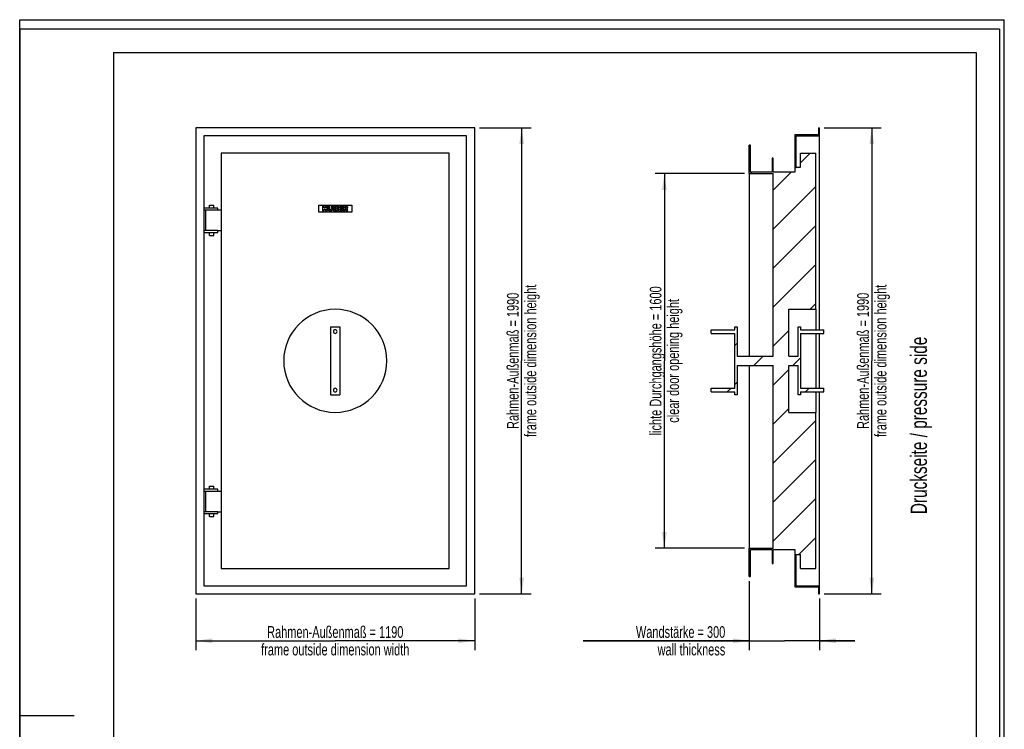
# Model space of a CAD drawing. Header units: millimetres. Extents: x 0 to 4200, y 0 to 5940.
# Tile 3 of 3: x 0 to 4200, y 2911 to 5940. Entities that reach past the tile are written whole.
import ezdxf

# ---------------------------------------------------------------- set-up
doc = ezdxf.new("R2010")
doc.units = ezdxf.units.MM
doc.header["$LTSCALE"] = 387.2
doc.layers.get('0').update_dxf_attribs({"linetype": 'CONTINUOUS'})
for name, color, linetype in [('005_AXIS', 7, 'CONTINUOUS'), ('007_CURVES', 7, 'CONTINUOUS'), ('050_DIMENSIONING', 7, 'CONTINUOUS'), ('053_NOTES', 7, 'CONTINUOUS')]:
    doc.layers.add(name, color=color, linetype=linetype)
doc.styles.get("Standard").update_dxf_attribs({"font": 'txt', "width": 0.7})
doc.dimstyles.new('DIMSTYLE_1', dxfattribs={"dimtxt": 50, "dimasz": 70, "dimexe": 2, "dimexo": 1, "dimtad": 1, "dimdec": 1, "dimtxsty": 'Standard', "dimblk": '_FILLED', "dimblk1": '_FILLED', "dimblk2": '_FILLED', "dimcen": 0.09, "dimadec": 1, "dimazin": 2, "dimtp": 1.2, "dimtm": 1.2, "dimtfac": 1, "dimtdec": 1, "dimtofl": 0, "dimtmove": 0, "dimatfit": 3, "dimldrblk": '_FILLED', "dimfxl": 1, "dimtolj": 1, "dimarcsym": 0})
doc.dimstyles.new('DIMSTYLE_3', dxfattribs={"dimtxt": 50, "dimasz": 70, "dimexe": 2, "dimexo": 1, "dimtad": 1, "dimdec": 1, "dimtxsty": 'Standard', "dimblk": '_FILLED', "dimblk1": '_FILLED', "dimblk2": '_FILLED', "dimcen": 0.09, "dimadec": 1, "dimazin": 2, "dimtp": 0.5, "dimtm": 0.5, "dimtfac": 1, "dimtdec": 1, "dimtofl": 0, "dimtmove": 0, "dimatfit": 3, "dimldrblk": '_FILLED', "dimfxl": 1, "dimtolj": 1, "dimarcsym": 0})

# ---------------------------------------------------------------- blocks, each defined once
blk = doc.blocks.new('_FILLED')
at = {"color": 0, "linetype": 'ByBlock'}
blk.add_solid([(0, 0), (-1, 0.143), (-1, -0.143)], dxfattribs=at)
blk = doc.blocks.new('*D1')
at = {"layer": '050_DIMENSIONING', "color": 2, "linetype": 'Continuous', "transparency": 16777216}
for p, q in [((751.1, 3468.6), (751.1, 3248.6)), ((1941.1, 3468.6), (1941.1, 3248.6)), ((751.1, 3288.6), (1346.1, 3288.6)), ((1941.1, 3288.6), (1346.1, 3288.6))]:
    blk.add_line(p, q, dxfattribs=at)
at = {"layer": '050_DIMENSIONING', "color": 2, "linetype": 'Continuous', "transparency": 16777216, "xscale": 70, "yscale": 70, "zscale": 70, "rotation": 180}
blk.add_blockref('_FILLED', (751.1, 3288.6), dxfattribs=at)
at = {"layer": '050_DIMENSIONING', "color": 2, "linetype": 'Continuous', "transparency": 16777216, "xscale": 70, "yscale": 70, "zscale": 70}
blk.add_blockref('_FILLED', (1941.1, 3288.6), dxfattribs=at)
at = {"layer": '050_DIMENSIONING', "color": 2, "linetype": 'Continuous', "transparency": 16777216, "insert": (1346.1, 3351.1), "char_height": 50, "width": 1528.571, "attachment_point": 2, "line_spacing_factor": 0.9}
blk.add_mtext('Rahmen-Außenmaß = 1190\\Pframe outside dimension width', dxfattribs=at)
blk = doc.blocks.new('*D2')
at = {"layer": '050_DIMENSIONING', "color": 2, "linetype": 'Continuous', "transparency": 16777216}
for p, q in [((1961.1, 5478.6), (2181.1, 5478.6)), ((2141.1, 5478.6), (2141.1, 4483.6)), ((2141.1, 3488.6), (2141.1, 4483.6)), ((1961.1, 3488.6), (2181.1, 3488.6))]:
    blk.add_line(p, q, dxfattribs=at)
at = {"layer": '050_DIMENSIONING', "color": 2, "linetype": 'Continuous', "transparency": 16777216, "xscale": 70, "yscale": 70, "zscale": 70}
for p, rotation in [((2141.1, 5478.6), 90), ((2141.1, 3488.6), 270)]:
    blk.add_blockref('_FILLED', p, dxfattribs=dict(at, rotation=rotation))
at = {"layer": '050_DIMENSIONING', "color": 2, "linetype": 'Continuous', "transparency": 16777216, "insert": (2078.6, 4483.6), "char_height": 50, "width": 1560.714, "attachment_point": 2, "rotation": 90, "line_spacing_factor": 0.9}
blk.add_mtext('Rahmen-Außenmaß = 1990\\Pframe outside dimension height', dxfattribs=at)
blk = doc.blocks.new('*D3')
at = {"layer": '050_DIMENSIONING', "color": 2, "linetype": 'Continuous', "transparency": 16777216}
for p, q in [((3432, 5478.6), (3674.7, 5478.6)), ((3634.7, 5478.6), (3634.7, 4483.6)), ((3634.7, 3488.6), (3634.7, 4483.6)), ((3432, 3488.6), (3674.7, 3488.6))]:
    blk.add_line(p, q, dxfattribs=at)
at = {"layer": '050_DIMENSIONING', "color": 2, "linetype": 'Continuous', "transparency": 16777216, "xscale": 70, "yscale": 70, "zscale": 70}
for p, rotation in [((3634.7, 5478.6), 90), ((3634.7, 3488.6), 270)]:
    blk.add_blockref('_FILLED', p, dxfattribs=dict(at, rotation=rotation))
at = {"layer": '050_DIMENSIONING', "color": 2, "linetype": 'Continuous', "transparency": 16777216, "insert": (3572.2, 4483.6), "char_height": 50, "width": 1560.714, "attachment_point": 2, "rotation": 90, "line_spacing_factor": 0.9}
blk.add_mtext('Rahmen-Außenmaß = 1990\\Pframe outside dimension height', dxfattribs=at)
blk = doc.blocks.new('*D4')
at = {"layer": '050_DIMENSIONING', "color": 2, "linetype": 'Continuous', "transparency": 16777216}
for p, q in [((3092, 5283.6), (2710, 5283.6)), ((2750, 5283.6), (2750, 4483.6)), ((2750, 3683.6), (2750, 4483.6)), ((3092, 3683.6), (2710, 3683.6))]:
    blk.add_line(p, q, dxfattribs=at)
at = {"layer": '050_DIMENSIONING', "color": 2, "linetype": 'Continuous', "transparency": 16777216, "xscale": 70, "yscale": 70, "zscale": 70}
for p, rotation in [((2750, 5283.6), 90), ((2750, 3683.6), 270)]:
    blk.add_blockref('_FILLED', p, dxfattribs=dict(at, rotation=rotation))
at = {"layer": '050_DIMENSIONING', "color": 2, "linetype": 'Continuous', "transparency": 16777216, "insert": (2687.5, 4483.6), "char_height": 50, "width": 1477.5, "attachment_point": 2, "rotation": 90, "line_spacing_factor": 0.9}
blk.add_mtext('lichte Durchgangshöhe = 1600\\Pclear door opening height', dxfattribs=at)
blk = doc.blocks.new('*D7')
at = {"layer": '050_DIMENSIONING', "color": 2, "linetype": 'Continuous', "transparency": 16777216}
for p, q in [((3112, 3543.6), (3112, 3248.6)), ((3412, 3468.6), (3412, 3248.6)), ((3112, 3288.6), (2403.4, 3288.6)), ((2403.4, 3288.6), (3262, 3288.6)), ((3562, 3288.6), (3262, 3288.6)), ((3412, 3288.6), (3562, 3288.6))]:
    blk.add_line(p, q, dxfattribs=at)
at = {"layer": '050_DIMENSIONING', "color": 2, "linetype": 'Continuous', "transparency": 16777216, "xscale": 70, "yscale": 70, "zscale": 70}
blk.add_blockref('_FILLED', (3112, 3288.6), dxfattribs=at)
at = {"layer": '050_DIMENSIONING', "color": 2, "linetype": 'Continuous', "transparency": 16777216, "xscale": 70, "yscale": 70, "zscale": 70, "rotation": 180}
blk.add_blockref('_FILLED', (3412, 3288.6), dxfattribs=at)
at = {"layer": '050_DIMENSIONING', "color": 2, "linetype": 'Continuous', "transparency": 16777216, "insert": (3009.8, 3351.1), "char_height": 50, "width": 909.643, "attachment_point": 3, "line_spacing_factor": 0.9}
blk.add_mtext('Wandstärke = 300\\Pwall thickness', dxfattribs=at)

msp = doc.modelspace()

# ---------------------------------------------------------------- hatches: boundary and pattern name
at = {"linetype": 'Continuous'}
h = msp.add_hatch(dxfattribs=at)
h.set_pattern_fill('B', color=2, scale=117.760475, angle=45, style=0, pattern_type=0)
h.set_pattern_definition([(45, (0, 0), (-83.2692, 83.2692), [])])
edge = h.paths.add_edge_path()
edge.add_line((3329.99, 3597.63), (3329.99, 3656.63))
edge.add_line((3311.99, 3656.63), (3329.99, 3656.63))
edge.add_line((3311.99, 3523.63), (3311.99, 3656.63))
edge.add_line((3311.99, 3523.63), (3411.99, 3523.63))
edge.add_line((3411.99, 3488.63), (3411.99, 3523.63))
edge.add_line((3406.99, 3488.63), (3411.99, 3488.63))
edge.add_line((3406.99, 3518.63), (3406.99, 3488.63))
edge.add_line((3306.99, 3518.63), (3406.99, 3518.63))
edge.add_line((3306.99, 3678.63), (3306.99, 3518.63))
edge.add_line((3214.49, 3678.63), (3306.99, 3678.63))
edge.add_line((3214.49, 3618.63), (3214.49, 3678.63))
edge.add_line((3209.49, 3618.63), (3214.49, 3618.63))
edge.add_line((3209.49, 3678.63), (3209.49, 3618.63))
edge.add_line((3116.99, 3678.63), (3209.49, 3678.63))
edge.add_line((3116.99, 3563.63), (3116.99, 3678.63))
edge.add_line((3111.99, 3563.63), (3116.99, 3563.63))
edge.add_line((3111.99, 3563.63), (3111.99, 3683.63))
edge.add_line((3111.99, 3683.63), (3213.99, 3683.63))
edge.add_line((3213.99, 3683.63), (3213.99, 4463.63))
edge.add_line((3059.99, 4463.63), (3213.99, 4463.63))
edge.add_line((3059.99, 4463.63), (3059.99, 4338.63))
edge.add_line((3059.99, 4338.63), (3049.99, 4338.63))
edge.add_line((3049.99, 4338.63), (3049.99, 4350.63))
edge.add_line((2949.99, 4350.63), (3049.99, 4350.63))
edge.add_line((2949.99, 4350.63), (2949.99, 4366.63))
edge.add_line((2949.99, 4366.63), (3049.99, 4366.63))
edge.add_line((3049.99, 4366.63), (3049.99, 4600.63))
edge.add_line((2949.99, 4600.63), (3049.99, 4600.63))
edge.add_line((2949.99, 4600.63), (2949.99, 4616.63))
edge.add_line((2949.99, 4616.63), (3049.99, 4616.63))
edge.add_line((3049.99, 4616.63), (3049.99, 4628.63))
edge.add_line((3049.99, 4628.63), (3059.99, 4628.63))
edge.add_line((3059.99, 4628.63), (3059.99, 4503.63))
edge.add_line((3059.99, 4503.63), (3213.99, 4503.63))
edge.add_line((3213.99, 4503.63), (3213.99, 5283.63))
edge.add_line((3111.99, 5283.63), (3213.99, 5283.63))
edge.add_line((3111.99, 5283.63), (3111.99, 5403.63))
edge.add_line((3116.99, 5403.63), (3111.99, 5403.63))
edge.add_line((3116.99, 5288.63), (3116.99, 5403.63))
edge.add_line((3209.49, 5288.63), (3116.99, 5288.63))
edge.add_line((3209.49, 5348.63), (3209.49, 5288.63))
edge.add_line((3214.49, 5348.63), (3209.49, 5348.63))
edge.add_line((3214.49, 5288.63), (3214.49, 5348.63))
edge.add_line((3306.99, 5288.63), (3214.49, 5288.63))
edge.add_line((3306.99, 5448.63), (3306.99, 5288.63))
edge.add_line((3406.99, 5448.63), (3306.99, 5448.63))
edge.add_line((3406.99, 5478.63), (3406.99, 5448.63))
edge.add_line((3406.99, 5478.63), (3411.99, 5478.63))
edge.add_line((3411.99, 5443.63), (3411.99, 5478.63))
edge.add_line((3311.99, 5443.63), (3411.99, 5443.63))
edge.add_line((3311.99, 5310.63), (3311.99, 5443.63))
edge.add_line((3311.99, 5310.63), (3329.99, 5310.63))
edge.add_line((3329.99, 5310.63), (3329.99, 5369.63))
edge.add_line((3329.99, 5369.63), (3395.99, 5369.63))
edge.add_line((3395.99, 4703.63), (3395.99, 5369.63))
edge.add_line((3280.99, 4703.63), (3395.99, 4703.63))
edge.add_line((3280.99, 4503.63), (3280.99, 4703.63))
edge.add_line((3280.99, 4503.63), (3319.99, 4503.63))
edge.add_line((3319.99, 4503.63), (3319.99, 4628.63))
edge.add_line((3319.99, 4628.63), (3329.99, 4628.63))
edge.add_line((3329.99, 4628.63), (3329.99, 4616.63))
edge.add_line((3329.99, 4616.63), (3429.99, 4616.63))
edge.add_line((3429.99, 4600.63), (3429.99, 4616.63))
edge.add_line((3329.99, 4600.63), (3429.99, 4600.63))
edge.add_line((3329.99, 4600.63), (3329.99, 4366.63))
edge.add_line((3329.99, 4366.63), (3429.99, 4366.63))
edge.add_line((3429.99, 4350.63), (3429.99, 4366.63))
edge.add_line((3329.99, 4350.63), (3429.99, 4350.63))
edge.add_line((3329.99, 4350.63), (3329.99, 4338.63))
edge.add_line((3329.99, 4338.63), (3319.99, 4338.63))
edge.add_line((3319.99, 4338.63), (3319.99, 4463.63))
edge.add_line((3280.99, 4463.63), (3319.99, 4463.63))
edge.add_line((3280.99, 4263.63), (3280.99, 4463.63))
edge.add_line((3280.99, 4263.63), (3395.99, 4263.63))
edge.add_line((3395.99, 3597.63), (3395.99, 4263.63))
edge.add_line((3329.99, 3597.63), (3395.99, 3597.63))

# ---------------------------------------------------------------- linework, layer by layer
at = {"color": 7, "linetype": 'Continuous'}
for p, q in [((0, 5940), (4200, 5940)), ((0, 0), (0, 5940)), ((0, 5940), (4200, 5940)), ((0, 0), (0, 5940)), ((4200, 0), (4200, 5940)), ((4200, 0), (4200, 5940)), ((751.08, 5478.63), (751.08, 3488.63)), ((1941.08, 5478.63), (751.08, 5478.63)), ((1941.08, 3488.63), (1941.08, 5478.63)), ((3406.99, 5478.63), (3411.99, 5478.63)), ((3406.99, 5478.63), (3406.99, 5448.63)), ((3411.99, 5443.63), (3411.99, 5478.63)), ((786.08, 5443.63), (786.08, 3523.63)), ((1906.08, 5443.63), (786.08, 5443.63)), ((1906.08, 3523.63), (1906.08, 5443.63)), ((3406.99, 5448.63), (3306.99, 5448.63)), ((3306.99, 5448.63), (3306.99, 5288.63)), ((3311.99, 5310.63), (3311.99, 5443.63)), ((3311.99, 5443.63), (3411.99, 5443.63)), ((3411.99, 4616.63), (3411.99, 5443.63)), ((3111.99, 5283.63), (3111.99, 5403.63)), ((3116.99, 5403.63), (3111.99, 5403.63)), ((3116.99, 5288.63), (3116.99, 5403.63)), ((1832.08, 5369.63), (860.08, 5369.63)), ((860.08, 5369.63), (860.08, 3597.63)), ((1832.08, 3597.63), (1832.08, 5369.63)), ((3214.49, 5348.63), (3209.49, 5348.63)), ((3209.49, 5348.63), (3209.49, 5288.63)), ((3214.49, 5288.63), (3214.49, 5348.63)), ((3329.99, 5310.63), (3329.99, 5369.63)), ((3329.99, 5369.63), (3395.99, 5369.63)), ((3395.99, 4703.63), (3395.99, 5369.63)), ((3311.99, 5310.63), (3329.99, 5310.63)), ((3111.99, 5283.63), (3111.99, 4503.63)), ((3111.99, 5283.63), (3213.99, 5283.63)), ((3209.49, 5288.63), (3116.99, 5288.63)), ((3213.99, 4503.63), (3213.99, 5283.63)), ((3306.99, 5288.63), (3214.49, 5288.63)), ((845.08, 5135.63), (786.08, 5135.63)), ((786.08, 5127.63), (845.08, 5127.63)), ((794.08, 5039.63), (794.08, 5127.63)), ((845.08, 5127.63), (845.08, 5135.63)), ((845.08, 5127.63), (860.08, 5127.63)), ((845.08, 5039.63), (786.08, 5039.63)), ((786.08, 5031.63), (845.08, 5031.63)), ((845.08, 5039.63), (860.08, 5039.63)), ((845.08, 5031.63), (845.08, 5039.63)), ((3280.99, 4503.63), (3280.99, 4703.63)), ((3280.99, 4703.63), (3395.99, 4703.63)), ((3395.99, 4703.63), (3395.99, 4616.63)), ((1326.08, 4628.63), (1366.08, 4628.63)), ((1326.08, 4628.63), (1326.08, 4338.63)), ((1366.08, 4628.63), (1366.08, 4338.63)), ((3049.99, 4628.63), (3059.99, 4628.63)), ((3049.99, 4616.63), (3049.99, 4628.63)), ((3059.99, 4628.63), (3059.99, 4503.63)), ((3319.99, 4503.63), (3319.99, 4628.63)), ((3319.99, 4628.63), (3329.99, 4628.63)), ((3329.99, 4628.63), (3329.99, 4616.63)), ((2949.99, 4616.63), (3049.99, 4616.63)), ((2949.99, 4600.63), (2949.99, 4616.63)), ((2949.99, 4600.63), (3049.99, 4600.63)), ((3049.99, 4366.63), (3049.99, 4600.63)), ((3329.99, 4616.63), (3429.99, 4616.63)), ((3329.99, 4600.63), (3429.99, 4600.63)), ((3329.99, 4600.63), (3329.99, 4366.63)), ((3395.99, 4600.63), (3395.99, 4483.63)), ((3411.99, 4366.63), (3411.99, 4600.63)), ((3429.99, 4600.63), (3429.99, 4616.63)), ((3059.99, 4503.63), (3213.99, 4503.63)), ((3280.99, 4503.63), (3319.99, 4503.63)), ((3059.99, 4463.63), (3059.99, 4338.63)), ((3059.99, 4463.63), (3213.99, 4463.63)), ((3111.99, 4463.63), (3111.99, 3683.63)), ((3213.99, 3683.63), (3213.99, 4463.63)), ((3280.99, 4463.63), (3319.99, 4463.63)), ((3280.99, 4263.63), (3280.99, 4463.63)), ((3319.99, 4338.63), (3319.99, 4463.63)), ((3395.99, 4483.63), (3395.99, 4366.63)), ((1326.08, 4338.63), (1366.08, 4338.63)), ((2949.99, 4366.63), (3049.99, 4366.63)), ((2949.99, 4350.63), (2949.99, 4366.63)), ((2949.99, 4350.63), (3049.99, 4350.63)), ((3049.99, 4338.63), (3049.99, 4350.63)), ((3059.99, 4338.63), (3049.99, 4338.63)), ((3329.99, 4338.63), (3319.99, 4338.63)), ((3329.99, 4366.63), (3429.99, 4366.63)), ((3329.99, 4350.63), (3429.99, 4350.63)), ((3329.99, 4350.63), (3329.99, 4338.63)), ((3395.99, 4350.63), (3395.99, 4263.63)), ((3411.99, 3523.63), (3411.99, 4350.63)), ((3429.99, 4350.63), (3429.99, 4366.63)), ((3280.99, 4263.63), (3395.99, 4263.63)), ((3395.99, 3597.63), (3395.99, 4263.63)), ((845.08, 3935.63), (786.08, 3935.63)), ((786.08, 3927.63), (845.08, 3927.63)), ((794.08, 3839.63), (794.08, 3927.63)), ((845.08, 3927.63), (845.08, 3935.63)), ((845.08, 3927.63), (860.08, 3927.63)), ((845.08, 3839.63), (786.08, 3839.63)), ((786.08, 3831.63), (845.08, 3831.63)), ((845.08, 3839.63), (860.08, 3839.63)), ((845.08, 3831.63), (845.08, 3839.63)), ((3111.99, 3563.63), (3111.99, 3683.63)), ((3111.99, 3683.63), (3213.99, 3683.63)), ((3116.99, 3563.63), (3116.99, 3678.63)), ((3116.99, 3678.63), (3209.49, 3678.63)), ((3209.49, 3678.63), (3209.49, 3618.63)), ((3214.49, 3618.63), (3214.49, 3678.63)), ((3214.49, 3678.63), (3306.99, 3678.63)), ((3306.99, 3678.63), (3306.99, 3518.63)), ((3311.99, 3523.63), (3311.99, 3656.63)), ((3311.99, 3656.63), (3329.99, 3656.63)), ((3329.99, 3597.63), (3329.99, 3656.63)), ((3209.49, 3618.63), (3214.49, 3618.63)), ((860.08, 3597.63), (1832.08, 3597.63)), ((3329.99, 3597.63), (3395.99, 3597.63)), ((3111.99, 3563.63), (3116.99, 3563.63)), ((751.08, 3488.63), (1941.08, 3488.63)), ((786.08, 3523.63), (1906.08, 3523.63)), ((3306.99, 3518.63), (3406.99, 3518.63)), ((3311.99, 3523.63), (3411.99, 3523.63)), ((3406.99, 3518.63), (3406.99, 3488.63)), ((3406.99, 3488.63), (3411.99, 3488.63)), ((3411.99, 3488.63), (3411.99, 3523.63))]:
    msp.add_line(p, q, dxfattribs=at)
at = {"color": 3, "linetype": 'Continuous'}
for p, q in [((0, 5900), (0, 2970)), ((4180, 5900), (0, 5900)), ((4180, 5900), (4180, 0)), ((0, 2970), (0, 0)), ((0, 2970), (232, 2970))]:
    msp.add_line(p, q, dxfattribs=at)
at = {"color": 5, "linetype": 'Continuous'}
for p, q in [((400, 5800), (4080, 5800)), ((400, 5800), (400, 100)), ((4080, 5800), (4080, 100))]:
    msp.add_line(p, q, dxfattribs=at)
at = {"layer": '005_AXIS', "color": 7, "linetype": 'Continuous'}
for p, q in [((810.08, 5135.63), (810.08, 5148.63)), ((810.08, 5148.63), (828.08, 5148.63)), ((828.08, 5135.63), (828.08, 5148.63)), ((810.08, 5018.63), (810.08, 5031.63)), ((810.08, 5018.63), (828.08, 5018.63)), ((828.08, 5018.63), (828.08, 5031.63)), ((810.08, 3935.63), (810.08, 3948.63)), ((810.08, 3948.63), (828.08, 3948.63)), ((828.08, 3935.63), (828.08, 3948.63)), ((810.08, 3818.63), (810.08, 3831.63)), ((828.08, 3818.63), (828.08, 3831.63)), ((810.08, 3818.63), (828.08, 3818.63))]:
    msp.add_line(p, q, dxfattribs=at)
for centre, radius, start, end in [((1346.08, 4483.63), 220, 0, 180), ((1346.08, 4608.63), 8, 0, 180), ((1346.08, 4608.63), 8, 180, 360), ((1346.08, 4483.63), 220, 180, 360), ((1346.08, 4358.63), 8, 0, 180), ((1346.08, 4358.63), 8, 180, 360)]:
    msp.add_arc(centre, radius, start, end, dxfattribs=at)
at = {"layer": '007_CURVES', "color": 4, "linetype": 'Continuous'}
for p, q in [((1276.08, 5118.63), (1276.08, 5148.63)), ((1276.08, 5148.63), (1416.08, 5148.63)), ((1298.17, 5143.63), (1291.99, 5143.63)), ((1291.99, 5143.63), (1291.99, 5123.63)), ((1298.17, 5136.63), (1298.17, 5143.63)), ((1304.92, 5136.63), (1298.17, 5136.63)), ((1298.17, 5131.72), (1304.92, 5131.72)), ((1298.17, 5123.63), (1298.17, 5131.72)), ((1304.92, 5143.63), (1304.92, 5136.63)), ((1311.13, 5143.63), (1304.92, 5143.63)), ((1304.92, 5131.72), (1304.92, 5123.63)), ((1311.13, 5123.63), (1311.13, 5143.63)), ((1315.25, 5143.63), (1315.25, 5131.71)), ((1321.42, 5143.63), (1315.25, 5143.63)), ((1321.42, 5131.42), (1321.42, 5143.63)), ((1334.42, 5143.63), (1328.25, 5143.63)), ((1328.25, 5143.63), (1328.25, 5131.42)), ((1334.42, 5131.71), (1334.42, 5143.63)), ((1350.09, 5143.63), (1338.52, 5143.63)), ((1338.52, 5143.63), (1338.52, 5123.63)), ((1344.76, 5139.58), (1347.49, 5139.58)), ((1344.76, 5135.79), (1344.76, 5139.58)), ((1347.45, 5135.79), (1344.76, 5135.79)), ((1344.76, 5131.98), (1347.9, 5131.98)), ((1344.76, 5127.93), (1344.76, 5131.98)), ((1347.91, 5127.93), (1344.76, 5127.93)), ((1376.79, 5143.63), (1360.23, 5143.63)), ((1360.23, 5143.63), (1360.23, 5123.63)), ((1366.42, 5139.36), (1376.79, 5139.36)), ((1366.42, 5136.18), (1366.42, 5139.36)), ((1376.04, 5136.18), (1366.42, 5136.18)), ((1366.42, 5132.1), (1376.04, 5132.1)), ((1366.42, 5128.16), (1366.42, 5132.1)), ((1377.09, 5128.16), (1366.42, 5128.16)), ((1376.04, 5132.1), (1376.04, 5136.18)), ((1376.79, 5139.36), (1376.79, 5143.63)), ((1377.09, 5123.63), (1377.09, 5128.16)), ((1380.5, 5143.63), (1380.5, 5123.63)), ((1390.8, 5143.63), (1380.5, 5143.63)), ((1386.71, 5139.59), (1389.42, 5139.59)), ((1386.71, 5135.53), (1386.71, 5139.59)), ((1389.31, 5135.53), (1386.71, 5135.53)), ((1386.71, 5131.75), (1387.25, 5131.75)), ((1386.71, 5123.63), (1386.71, 5131.75)), ((1389.89, 5129.74), (1393.19, 5123.63)), ((1400.17, 5123.63), (1397.17, 5129.42)), ((1416.08, 5148.63), (1416.08, 5118.63)), ((1416.08, 5118.63), (1276.08, 5118.63)), ((1291.99, 5123.63), (1298.17, 5123.63)), ((1304.92, 5123.63), (1311.13, 5123.63)), ((1338.52, 5123.63), (1349.19, 5123.63)), ((1360.23, 5123.63), (1377.09, 5123.63)), ((1380.5, 5123.63), (1386.71, 5123.63)), ((1393.19, 5123.63), (1400.17, 5123.63))]:
    msp.add_line(p, q, dxfattribs=at)
for points in [[(1315.82, 5128.32), (1315.44, 5129.61), (1315.25, 5130.73), (1315.25, 5131.71)], [(1317.14, 5126.02), (1316.49, 5126.77), (1316.05, 5127.53), (1315.82, 5128.32)], [(1319.26, 5124.3), (1318.48, 5124.71), (1317.77, 5125.28), (1317.14, 5126.02)], [(1322.14, 5123.49), (1320.99, 5123.63), (1320.02, 5123.89), (1319.26, 5124.3)], [(1321.42, 5131.42), (1321.42, 5130.33), (1321.72, 5129.48), (1322.32, 5128.87)], [(1322.32, 5128.87), (1322.92, 5128.26), (1323.76, 5127.96), (1324.84, 5127.96)], [(1324.84, 5127.96), (1325.9, 5127.96), (1326.74, 5128.26), (1327.34, 5128.86)], [(1327.34, 5128.86), (1327.94, 5129.46), (1328.25, 5130.32), (1328.25, 5131.42)], [(1332.12, 5125.61), (1331.33, 5124.82), (1330.52, 5124.27), (1329.65, 5123.96)], [(1333.86, 5128.37), (1333.49, 5127.31), (1332.92, 5126.4), (1332.12, 5125.61)], [(1334.42, 5131.71), (1334.42, 5130.52), (1334.23, 5129.42), (1333.86, 5128.37)], [(1347.45, 5135.79), (1348.4, 5135.79), (1349.07, 5135.95), (1349.45, 5136.28)], [(1349.45, 5139.09), (1349.07, 5139.42), (1348.41, 5139.58), (1347.49, 5139.58)], [(1350.16, 5131.43), (1349.72, 5131.79), (1348.97, 5131.98), (1347.9, 5131.98)], [(1347.91, 5127.93), (1348.97, 5127.93), (1349.72, 5128.11), (1350.16, 5128.49)], [(1350.02, 5137.72), (1350.02, 5138.3), (1349.83, 5138.76), (1349.45, 5139.09)], [(1349.45, 5136.28), (1349.83, 5136.61), (1350.02, 5137.1), (1350.02, 5137.72)], [(1350.09, 5143.63), (1352.02, 5143.63), (1353.49, 5143.15), (1354.53, 5142.2)], [(1350.82, 5130.02), (1350.82, 5130.6), (1350.6, 5131.08), (1350.16, 5131.43)], [(1350.16, 5128.49), (1350.6, 5128.87), (1350.82, 5129.37), (1350.82, 5130.02)], [(1354.31, 5124.56), (1353.79, 5124.26), (1353, 5124.04), (1351.96, 5123.9)], [(1354.98, 5135.61), (1354.49, 5135.04), (1353.76, 5134.6), (1352.82, 5134.27)], [(1352.82, 5134.27), (1354.25, 5133.92), (1355.3, 5133.33), (1355.99, 5132.49)], [(1356.28, 5126.52), (1355.79, 5125.69), (1355.14, 5125.04), (1354.31, 5124.56)], [(1354.53, 5142.2), (1355.56, 5141.24), (1356.08, 5140.06), (1356.08, 5138.65)], [(1356.08, 5138.65), (1356.08, 5137.46), (1355.71, 5136.46), (1354.98, 5135.61)], [(1355.99, 5132.49), (1356.67, 5131.64), (1357.01, 5130.59), (1357.01, 5129.32)], [(1357.01, 5129.32), (1357.01, 5128.28), (1356.76, 5127.34), (1356.28, 5126.52)], [(1388.76, 5131.27), (1388.32, 5131.58), (1387.81, 5131.75), (1387.25, 5131.75)], [(1389.89, 5129.74), (1389.46, 5130.53), (1389.1, 5131.04), (1388.76, 5131.27)], [(1389.31, 5135.53), (1389.59, 5135.53), (1390.13, 5135.61), (1390.95, 5135.79)], [(1391.73, 5139.07), (1391.32, 5139.42), (1390.54, 5139.59), (1389.42, 5139.59)], [(1390.8, 5143.63), (1392.71, 5143.63), (1394.17, 5143.47), (1395.18, 5143.14)], [(1390.95, 5135.79), (1391.36, 5135.88), (1391.69, 5136.09), (1391.95, 5136.43)], [(1392.34, 5137.59), (1392.34, 5138.23), (1392.14, 5138.72), (1391.73, 5139.07)], [(1391.95, 5136.43), (1392.21, 5136.76), (1392.34, 5137.15), (1392.34, 5137.59)], [(1395.88, 5133.24), (1395.36, 5132.92), (1394.64, 5132.66), (1393.71, 5132.46)], [(1393.71, 5132.46), (1394.44, 5132.2), (1394.99, 5131.95), (1395.32, 5131.71)], [(1395.18, 5143.14), (1396.19, 5142.81), (1397, 5142.2), (1397.62, 5141.31)], [(1395.32, 5131.71), (1395.55, 5131.54), (1395.88, 5131.2), (1396.31, 5130.66)], [(1397.83, 5135.2), (1397.36, 5134.4), (1396.71, 5133.74), (1395.88, 5133.24)], [(1396.31, 5130.66), (1396.74, 5130.13), (1397.02, 5129.72), (1397.17, 5129.42)], [(1397.62, 5141.31), (1398.24, 5140.43), (1398.55, 5139.35), (1398.55, 5138.08)], [(1398.55, 5138.08), (1398.55, 5136.96), (1398.31, 5136.01), (1397.83, 5135.2)], [(1325.33, 5123.29), (1324.35, 5123.29), (1323.28, 5123.36), (1322.14, 5123.49)], [(1329.65, 5123.96), (1328.46, 5123.52), (1327.01, 5123.29), (1325.33, 5123.29)], [(1351.96, 5123.9), (1350.57, 5123.71), (1349.64, 5123.63), (1349.19, 5123.63)]]:
    msp.add_open_spline(points, degree=3, dxfattribs=at)

# ---------------------------------------------------------------- texts
at = {"layer": '053_NOTES', "color": 2, "linetype": 'Continuous', "insert": (3799.99, 3829.26), "char_height": 70, "width": 1932.5, "attachment_point": 1, "rotation": 90, "line_spacing_factor": 0.9}
msp.add_mtext('Druckseite / pressure side', dxfattribs=at)

# ---------------------------------------------------------------- dimensions: what is measured, and where the dimension line sits
at = {"layer": '050_DIMENSIONING', "color": 2, "linetype": 'Continuous'}
for base, p1, p2, angle, text, picture, middle in [((2141.08, 5478.63), (1960.08, 3488.63), (1960.08, 5478.63), 90, 'Rahmen-Außenmaß = <>\\Pframe outside dimension height', '*D2', (2141.08, 4483.63)), ((3634.67, 5478.63), (3430.99, 3488.63), (3430.99, 5478.63), 90, 'Rahmen-Außenmaß = <>\\Pframe outside dimension height', '*D3', (3634.67, 4483.63)), ((2749.99, 3683.63), (3092.99, 5283.63), (3092.99, 3683.63), 270, 'lichte Durchgangshöhe = <>\\Pclear door opening height', '*D4', (2749.99, 4483.63))]:
    dim = msp.add_linear_dim(base=base, p1=p1, p2=p2, angle=angle, text=text, dimstyle='DIMSTYLE_1', dxfattribs=at)
    dim.commit()
    dim.dimension.update_dxf_attribs({"geometry": picture, "text_midpoint": middle, "dimtype": 160})
for base, p1, p2, text, dimstyle, picture, middle in [((3411.99, 3288.63), (3111.99, 3544.63), (3411.99, 3469.63), 'Wandstärke = <>\\Pwall thickness', 'DIMSTYLE_3', '*D7', (2706.62, 3288.63)), ((1941.08, 3288.63), (751.08, 3469.63), (1941.08, 3469.63), 'Rahmen-Außenmaß = <>\\Pframe outside dimension width', 'DIMSTYLE_1', '*D1', (1346.08, 3288.63))]:
    dim = msp.add_linear_dim(base=base, p1=p1, p2=p2, text=text, dimstyle=dimstyle, dxfattribs=at)
    dim.commit()
    dim.dimension.update_dxf_attribs({"geometry": picture, "text_midpoint": middle, "dimtype": 160})

doc.saveas('drawing.dxf')
